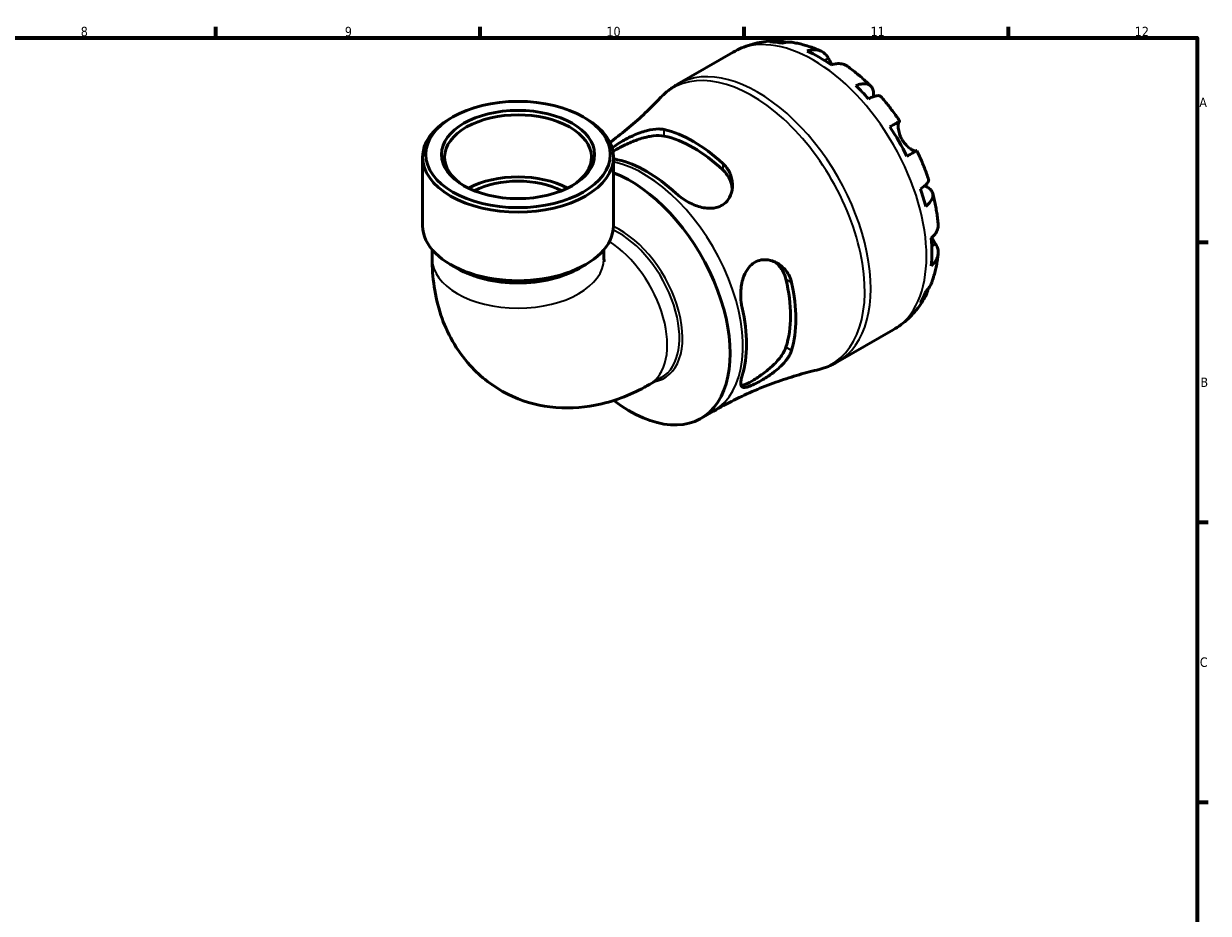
# Model space of a CAD drawing. Header units: millimetres. Extents: x 0 to 902, y 0 to 769.
# Tile 6 of 6: x 510 to 824, y 342 to 578. Entities that reach past the tile are written whole.
import ezdxf

# ---------------------------------------------------------------- set-up
doc = ezdxf.new("R2010")
doc.units = ezdxf.units.MM
for name, color, linetype, lineweight in [('Border (ISO)', 7, 'Continuous', 70), ('Visible (ISO)', 7, 'Continuous', 50), ('Visible Narrow (ISO)', 7, 'Continuous', 35)]:
    doc.layers.add(name, color=color, linetype=linetype, lineweight=lineweight)
doc.styles.add('Note Text (ISO)', font='tahoma.ttf')

# ---------------------------------------------------------------- blocks, each defined once
blk = doc.blocks.new('Borders Default Border')
at = {"layer": 'Border (ISO)'}
for p, q in [((560.67, 574), (560.67, 576.9)), ((630.75, 574), (630.75, 576.9)), ((700.83, 574), (700.83, 576.9)), ((770.92, 574), (770.92, 576.9)), ((821, 519.75), (823.9, 519.75)), ((821, 445.5), (823.9, 445.5)), ((821, 371.25), (823.9, 371.25))]:
    blk.add_line(p, q, dxfattribs=at)
at = {"layer": 'Border (ISO)', "flags": 128}
blk.add_lwpolyline([(20, 20), (20, 574), (821, 574), (821, 20), (20, 20)], dxfattribs=at)
at = {"layer": 'Border (ISO)', "color": 232, "true_color": 0xca0064, "char_height": 2.5, "attachment_point": 7, "style": 'Note Text (ISO)'}
for s, insert in [('8', (524.81, 574.34)), ('9', (594.88, 574.35)), ('10', (664.29, 574.35)), ('11', (734.37, 574.4)), ('12', (804.46, 574.4)), ('A', (821.59, 555.62)), ('B', (821.89, 481.38)), ('C', (821.73, 407.08))]:
    blk.add_mtext(s, dxfattribs=dict(at, insert=insert))

msp = doc.modelspace()

# ---------------------------------------------------------------- linework, layer by layer
at = {"layer": 'Visible (ISO)'}
for p, q in [((683.155, 561.667), (697.939, 570.18)), ((623.467, 552.954), (622.864, 552.604)), ((658.204, 552.954), (658.808, 552.604)), ((615.517, 524.144), (615.517, 542.334)), ((666.155, 524.144), (666.155, 542.334)), ((618.049, 517.789), (618.049, 515.4)), ((663.623, 517.789), (663.623, 515.4)), ((624.661, 512.831), (622.864, 513.874)), ((657.011, 512.831), (658.808, 513.874)), ((725.573, 488.008), (740.357, 496.521)), ((675.686, 482.027), (678.917, 483.888)), ((689.347, 473.031), (692.698, 474.961))]:
    msp.add_line(p, q, dxfattribs=at)
for centre, major_axis, ratio, start_param, end_param in [((720.739, 534.267), (-21.095, 36.633), 0.5780931, 5.8322823, 5.9525576), ((720.739, 534.267), (-21.095, 36.633), 0.5780931, 5.3930671, 5.6063746), ((720.739, 534.267), (-21.095, 36.633), 0.5780931, 5.0468841, 5.1671594), ((640.836, 542.334), (-19.476, 0), 0.5758617, 2.3818044, 7.0429736), ((640.836, 542.334), (-25.319, 0), 0.5758617, 5.5016397, 10.2063236), ((720.739, 534.267), (-21.095, 36.633), 0.5780931, 4.6076689, 4.8209764), ((687.388, 515.061), (19.175, -33.299), 0.5780931, 2.0677974, 2.648459), ((687.388, 515.061), (18.165, -31.544), 0.5780931, 2.0511308, 2.6651256), ((675.014, 507.935), (-18.667, 32.415), 0.5780931, 5.2012339, 5.7982078), ((640.836, 525.861), (-19.476, 0), 0.5758617, 3.969119, 5.4556589), ((670.683, 505.441), (18.664, -32.41), 0.5780931, 5.3326671, 8.8133863), ((640.836, 525.861), (-17.528, 0), 0.5758617, 3.988312, 5.436466), ((720.739, 534.267), (-21.095, 36.633), 0.5780931, 4.2614859, 4.3817613), ((640.836, 524.144), (-25.319, 0), 0.5758617, 0, 3.1415927), ((720.739, 534.267), (-21.095, 36.633), 0.5780931, 3.8222708, 4.0355783), ((640.836, 522.074), (22.787, 0), 0.5758617, 3.9231383, 5.5016397), ((687.388, 515.061), (18.165, -31.544), 0.5780931, 0.4803345, 1.0943293), ((687.388, 515.061), (19.175, -33.299), 0.5780931, 0.4970011, 1.0776627), ((720.739, 534.267), (21.095, -36.633), 0.5780931, 0.3344951, 0.4547705), ((675.014, 507.935), (-18.667, 32.415), 0.5780931, 3.6304376, 4.2274115)]:
    msp.add_ellipse(centre, major_axis=major_axis, ratio=ratio, start_param=start_param, end_param=end_param, dxfattribs=at)
for major_axis in [(24.469, 0), (20.326, 0)]:
    msp.add_ellipse((640.836, 543.029), major_axis=major_axis, ratio=0.5758617, dxfattribs=at)
for points, knots in [([(697.939, 570.18), (698.659, 570.595), (699.403, 570.968), (700.925, 571.626), (701.703, 571.91), (703.279, 572.39), (704.076, 572.584), (705.678, 572.886), (706.483, 572.994), (708.088, 573.126), (708.889, 573.152), (709.685, 573.139)], [5.49972085, 5.49972085, 5.49972085, 5.49972085, 5.56615501, 5.56615501, 5.63258916, 5.63258916, 5.69902332, 5.69902332, 5.76545747, 5.76545747, 5.83189163, 5.83189163, 5.83189163, 5.83189163]), ([(707.661, 572.875), (708.224, 573.034), (708.802, 573.118), (709.885, 573.155), (710.489, 573.107), (711.356, 572.921), (711.626, 572.847), (711.889, 572.759)], [0.21343366, 0.21343366, 0.21343366, 0.21343366, 0.41600999, 0.41600999, 0.62434849, 0.62434849, 0.71922, 0.71922, 0.71922, 0.71922]), ([(713.793, 572.749), (713.371, 572.821), (712.943, 572.844), (712.054, 572.803), (711.517, 572.714), (710.98, 572.553)], [6.10244735, 6.10244735, 6.10244735, 6.10244735, 6.26990562, 6.26990562, 6.47248196, 6.47248196, 6.47248196, 6.47248196]), ([(713.793, 572.749), (714.308, 572.66), (714.819, 572.557), (715.833, 572.324), (716.336, 572.194), (717.333, 571.91), (717.828, 571.756), (718.808, 571.424), (719.295, 571.246), (720.258, 570.868), (720.736, 570.669), (721.209, 570.458)], [5.94784428, 5.94784428, 5.94784428, 5.94784428, 5.99219972, 5.99219972, 6.03655517, 6.03655517, 6.08091061, 6.08091061, 6.12526605, 6.12526605, 6.16962149, 6.16962149, 6.16962149, 6.16962149]), ([(717.557, 570.463), (718.066, 570.635), (718.563, 570.74), (719.456, 570.825), (719.933, 570.81), (720.823, 570.632), (721.236, 570.47), (721.931, 570.064), (722.277, 569.781), (722.802, 569.171), (723.002, 568.871), (723.166, 568.557)], [0.21343841, 0.21343841, 0.21343841, 0.21343841, 0.41559978, 0.41559978, 0.62400044, 0.62400044, 0.8324011, 0.8324011, 1.04178819, 1.04178819, 1.20124236, 1.20124236, 1.20124236, 1.20124236]), ([(723.166, 568.557), (723.235, 568.426), (723.31, 568.284), (723.472, 567.983), (723.559, 567.825), (723.768, 567.45), (723.893, 567.23), (724.056, 566.954), (724.084, 566.907), (724.112, 566.86)], [-0.72877811, -0.72877811, -0.72877811, -0.72877811, -0.65864576, -0.65864576, -0.58948737, -0.58948737, -0.50282865, -0.50282865, -0.48506763, -0.48506763, -0.48506763, -0.48506763]), ([(728.229, 566.419), (728.135, 566.486), (728.041, 566.547), (727.6, 566.805), (727.187, 566.967), (726.297, 567.145), (725.82, 567.16), (724.927, 567.075), (724.43, 566.97), (723.921, 566.798)], [5.814227, 5.814227, 5.814227, 5.814227, 5.87111315, 5.87111315, 6.07951382, 6.07951382, 6.28791448, 6.28791448, 6.49007585, 6.49007585, 6.49007585, 6.49007585]), ([(728.229, 566.42), (728.665, 566.11), (729.097, 565.792), (729.951, 565.139), (730.374, 564.804), (731.211, 564.12), (731.626, 563.77), (732.445, 563.055), (732.85, 562.69), (733.651, 561.946), (734.047, 561.567), (734.439, 561.181)], [0.11624927, 0.11624927, 0.11624927, 0.11624927, 0.1612114, 0.1612114, 0.20617354, 0.20617354, 0.25113567, 0.25113567, 0.2960978, 0.2960978, 0.34105993, 0.34105993, 0.34105993, 0.34105993]), ([(678.556, 558.028), (678.825, 558.312), (679.101, 558.589), (679.67, 559.126), (679.963, 559.387), (680.563, 559.892), (680.871, 560.137), (681.5, 560.606), (681.822, 560.832), (682.48, 561.264), (682.815, 561.471), (683.155, 561.667)], [5.32798582, 5.32798582, 5.32798582, 5.32798582, 5.36233282, 5.36233282, 5.39667983, 5.39667983, 5.43102684, 5.43102684, 5.46537385, 5.46537385, 5.49972085, 5.49972085, 5.49972085, 5.49972085]), ([(730.497, 561.314), (730.981, 561.505), (731.44, 561.639), (732.242, 561.792), (732.656, 561.823), (733.396, 561.754), (733.723, 561.655), (734.243, 561.376), (734.485, 561.171), (734.857, 560.642), (734.987, 560.32), (735.135, 559.648), (735.167, 559.236), (735.131, 558.642), (735.117, 558.499), (735.098, 558.354)], [0.2134337, 0.2134337, 0.2134337, 0.2134337, 0.41601, 0.41601, 0.6243485, 0.6243485, 0.832687, 0.832687, 1.0415719, 1.0415719, 1.2504568, 1.2504568, 1.4601279, 1.4601279, 1.5239813, 1.5239813, 1.5239813, 1.5239813]), ([(678.556, 558.028), (677.305, 556.703), (675.987, 555.382), (673.222, 552.769), (671.776, 551.477), (668.767, 548.945), (667.204, 547.705), (665.471, 546.412), (665.351, 546.323), (665.232, 546.235)], [5.32798582, 5.32798582, 5.32798582, 5.32798582, 5.36233282, 5.36233282, 5.39667983, 5.39667983, 5.43102684, 5.43102684, 5.43355828, 5.43355828, 5.43355828, 5.43355828]), ([(737.048, 558.429), (736.973, 558.513), (736.868, 558.571), (736.573, 558.649), (736.336, 558.654), (735.748, 558.561), (735.399, 558.463), (734.692, 558.209), (734.274, 558.032), (733.817, 557.812)], [5.70165265, 5.70165265, 5.70165265, 5.70165265, 5.85322864, 5.85322864, 6.06156713, 6.06156713, 6.26990562, 6.26990562, 6.47248196, 6.47248196, 6.47248196, 6.47248196]), ([(737.049, 558.429), (737.413, 558.019), (737.773, 557.602), (738.483, 556.758), (738.832, 556.33), (739.521, 555.464), (739.86, 555.025), (740.528, 554.138), (740.856, 553.69), (741.502, 552.783), (741.82, 552.325), (742.131, 551.862)], [0.44390917, 0.44390917, 0.44390917, 0.44390917, 0.48833164, 0.48833164, 0.5327541, 0.5327541, 0.57717656, 0.57717656, 0.62159902, 0.62159902, 0.66602149, 0.66602149, 0.66602149, 0.66602149]), ([(739.505, 550.36), (739.94, 550.61), (740.326, 550.832), (740.957, 551.194), (741.257, 551.366), (741.724, 551.633), (741.893, 551.729), (742.095, 551.843), (742.146, 551.872), (742.113, 551.85), (742.059, 551.818), (741.973, 551.767)], [0.21343841, 0.21343841, 0.21343841, 0.21343841, 0.41559978, 0.41559978, 0.62400044, 0.62400044, 0.8324011, 0.8324011, 1.04178819, 1.04178819, 1.20124236, 1.20124236, 1.20124236, 1.20124236]), ([(741.973, 551.767), (741.952, 551.755), (741.931, 551.736), (741.867, 551.658), (741.827, 551.574), (741.758, 551.34), (741.731, 551.186), (741.693, 550.738), (741.695, 550.417), (741.776, 549.609), (741.871, 549.112), (742.196, 548.06), (742.43, 547.515), (742.728, 546.999)], [-0.72474413, -0.72474413, -0.72474413, -0.72474413, -0.68292689, -0.68292689, -0.58946764, -0.58946764, -0.49014387, -0.49014387, -0.34933517, -0.34933517, -0.17856496, -0.17856496, 0, 0, 0, 0]), ([(665.805, 544.749), (666.117, 545.009), (666.488, 545.285), (667.431, 545.926), (668.014, 546.289), (669.473, 547.126), (670.366, 547.589), (672.485, 548.556), (673.725, 549.023), (676.069, 549.645), (677.182, 549.813), (678.695, 549.794), (679.173, 549.741), (679.61, 549.64)], [-1.8451935, -1.8451935, -1.8451935, -1.8451935, -1.6526804, -1.6526804, -1.4206498, -1.4206498, -1.1178902, -1.1178902, -0.7201261, -0.7201261, -0.3378687, -0.3378687, -0.1434595, -0.1434595, -0.1434595, -0.1434595]), ([(666.032, 543.783), (666.381, 544.026), (666.789, 544.281), (668.019, 544.989), (669, 545.492), (671.104, 546.435), (672.229, 546.871), (674.391, 547.556), (675.581, 547.841), (677.786, 548.103), (678.801, 548.077), (679.61, 547.908)], [2.5303332, 2.5303332, 2.5303332, 2.5303332, 2.7197935, 2.7197935, 3.0522863, 3.0522863, 3.384779, 3.384779, 3.7450499, 3.7450499, 4.1053208, 4.1053208, 4.1053208, 4.1053208]), ([(742.728, 546.999), (742.898, 546.704), (743.088, 546.421), (743.509, 545.871), (743.742, 545.608), (744.301, 545.052), (744.627, 544.784), (745.229, 544.363), (745.5, 544.21), (745.892, 544.033), (746.032, 543.986), (746.259, 543.937), (746.348, 543.934), (746.417, 543.951), (746.42, 543.952), (746.424, 543.952)], [0, 0, 0, 0, 0.10230486, 0.10230486, 0.2116531, 0.2116531, 0.35868741, 0.35868741, 0.49861539, 0.49861539, 0.59613895, 0.59613895, 0.69034298, 0.69034298, 0.69546075, 0.69546075, 0.69546075, 0.69546075]), ([(746.631, 544.068), (746.63, 544.069), (746.58, 544.041), (746.393, 543.935), (746.224, 543.839), (745.757, 543.572), (745.457, 543.4), (744.826, 543.038), (744.44, 542.816), (744.005, 542.566)], [5.6921627, 5.6921627, 5.6921627, 5.6921627, 5.87111315, 5.87111315, 6.07951382, 6.07951382, 6.28791448, 6.28791448, 6.49007585, 6.49007585, 6.49007585, 6.49007585]), ([(746.631, 544.068), (746.876, 543.567), (747.114, 543.063), (747.577, 542.05), (747.801, 541.541), (748.236, 540.519), (748.446, 540.006), (748.852, 538.976), (749.048, 538.459), (749.424, 537.422), (749.605, 536.902), (749.779, 536.381)], [0.90478121, 0.90478121, 0.90478121, 0.90478121, 0.94920516, 0.94920516, 0.9936291, 0.9936291, 1.03805305, 1.03805305, 1.082477, 1.082477, 1.12690095, 1.12690095, 1.12690095, 1.12690095]), ([(667.236, 541.643), (666.91, 541.715), (666.612, 541.793), (666.278, 541.898), (666.216, 541.918), (666.155, 541.939)], [-3.04321127, -3.04321127, -3.04321127, -3.04321127, -2.89819483, -2.89819483, -2.86335546, -2.86335546, -2.86335546, -2.86335546]), ([(695.166, 540.682), (695.559, 540.32), (695.911, 539.924), (696.835, 538.651), (697.267, 537.7), (697.758, 535.684), (697.799, 534.614), (697.455, 532.691), (697.116, 531.827), (696.209, 530.544), (695.733, 530.076), (694.641, 529.36), (694.049, 529.109), (692.624, 528.764), (691.787, 528.722), (689.77, 528.912), (688.586, 529.241), (686.259, 530.208), (685.119, 530.859), (683.636, 531.947), (683.195, 532.309), (682.792, 532.685)], [-3.0728185, -3.0728185, -3.0728185, -3.0728185, -2.8979189, -2.8979189, -2.5471906, -2.5471906, -2.1792349, -2.1792349, -1.8502715, -1.8502715, -1.6094546, -1.6094546, -1.384018, -1.384018, -1.1093647, -1.1093647, -0.7386253, -0.7386253, -0.3505366, -0.3505366, -0.1706275, -0.1706275, -0.1706275, -0.1706275]), ([(695.166, 538.95), (695.976, 538.187), (696.656, 537.236), (697.406, 535.508), (697.599, 534.769), (697.682, 534.052)], [-1.38552734, -1.38552734, -1.38552734, -1.38552734, -1.02525645, -1.02525645, -0.77583383, -0.77583383, -0.77583383, -0.77583383]), ([(747.617, 533.909), (748.037, 534.193), (748.4, 534.466), (748.975, 534.947), (749.236, 535.199), (749.612, 535.658), (749.728, 535.864), (749.81, 536.156), (749.813, 536.275), (749.778, 536.381)], [0.21343366, 0.21343366, 0.21343366, 0.21343366, 0.41600999, 0.41600999, 0.62434849, 0.62434849, 0.83268698, 0.83268698, 0.98494747, 0.98494747, 0.98494747, 0.98494747]), ([(748.711, 534.727), (748.859, 534.666), (749.002, 534.602), (749.545, 534.333), (749.885, 534.102), (750.39, 533.64), (750.604, 533.368), (750.873, 532.786), (750.929, 532.475), (750.909, 531.889), (750.83, 531.558), (750.517, 530.886), (750.283, 530.545), (749.747, 529.93), (749.401, 529.601), (748.992, 529.279)], [5.1559849, 5.1559849, 5.1559849, 5.1559849, 5.2257877, 5.2257877, 5.4354588, 5.4354588, 5.6443437, 5.6443437, 5.8532286, 5.8532286, 6.0615671, 6.0615671, 6.2699056, 6.2699056, 6.472482, 6.472482, 6.472482, 6.472482]), ([(750.858, 532.745), (750.997, 532.213), (751.127, 531.68), (751.371, 530.614), (751.485, 530.08), (751.695, 529.013), (751.791, 528.479), (751.966, 527.412), (752.045, 526.878), (752.184, 525.811), (752.244, 525.278), (752.295, 524.745)], [1.22971803, 1.22971803, 1.22971803, 1.22971803, 1.27467611, 1.27467611, 1.31963419, 1.31963419, 1.36459227, 1.36459227, 1.40955035, 1.40955035, 1.45450843, 1.45450843, 1.45450843, 1.45450843]), ([(750.46, 520.83), (750.865, 521.184), (751.205, 521.56), (751.727, 522.289), (751.953, 522.708), (752.246, 523.563), (752.313, 524), (752.311, 524.513), (752.306, 524.628), (752.294, 524.745)], [0.21343841, 0.21343841, 0.21343841, 0.21343841, 0.41559978, 0.41559978, 0.62400044, 0.62400044, 0.8324011, 0.8324011, 0.89094993, 0.89094993, 0.89094993, 0.89094993]), ([(751.627, 519.261), (751.816, 518.962), (751.976, 518.64), (752.24, 517.883), (752.311, 517.444), (752.313, 516.642), (752.246, 516.205), (751.953, 515.35), (751.727, 514.931), (751.205, 514.202), (750.865, 513.826), (750.46, 513.472)], [5.50227189, 5.50227189, 5.50227189, 5.50227189, 5.66172607, 5.66172607, 5.87111315, 5.87111315, 6.07951382, 6.07951382, 6.28791448, 6.28791448, 6.49007585, 6.49007585, 6.49007585, 6.49007585]), ([(750.611, 520.965), (750.707, 520.792), (750.802, 520.624), (751.025, 520.24), (751.15, 520.033), (751.391, 519.637), (751.506, 519.453), (751.617, 519.278), (751.622, 519.269), (751.627, 519.261)], [-2.64714665, -2.64714665, -2.64714665, -2.64714665, -2.58338701, -2.58338701, -2.49547573, -2.49547573, -2.40310236, -2.40310236, -2.39831682, -2.39831682, -2.39831682, -2.39831682]), ([(752.291, 516.641), (752.238, 516.125), (752.173, 515.612), (752.019, 514.588), (751.931, 514.078), (751.731, 513.063), (751.618, 512.557), (751.367, 511.551), (751.229, 511.05), (750.926, 510.056), (750.762, 509.561), (750.583, 509.071)], [1.68441091, 1.68441091, 1.68441091, 1.68441091, 1.7287646, 1.7287646, 1.77311828, 1.77311828, 1.81747196, 1.81747196, 1.86182565, 1.86182565, 1.90617933, 1.90617933, 1.90617933, 1.90617933]), ([(618.049, 515.4), (618.049, 510.493), (618.692, 505.463), (621.934, 495.794), (624.429, 491.123), (630.879, 484.016), (634.321, 481.361), (641.688, 477.675), (645.535, 476.561), (653.484, 475.563), (657.555, 475.805), (666.105, 477.473), (670.438, 479.172), (674.833, 481.544), (675.262, 481.783), (675.686, 482.027)], [3.1415927, 3.1415927, 3.1415927, 3.1415927, 3.4557519, 3.4557519, 3.7450039, 3.7450039, 3.9628208, 3.9628208, 4.1670985, 4.1670985, 4.3942462, 4.3942462, 4.6810453, 4.6810453, 4.712389, 4.712389, 4.712389, 4.712389]), ([(663.623, 515.4), (663.623, 514.976), (663.657, 514.715), (663.669, 514.642), (663.669, 514.638), (663.669, 514.638)], [3.14159265, 3.14159265, 3.14159265, 3.14159265, 3.31256672, 3.31256672, 3.33951802, 3.33951802, 3.33951802, 3.33951802]), ([(700.294, 502.371), (700.194, 502.805), (700.113, 503.255), (699.911, 504.794), (699.877, 505.923), (700.057, 508.319), (700.305, 509.581), (701.069, 511.605), (701.509, 512.409), (702.503, 513.611), (703.002, 514.048), (704.121, 514.718), (704.726, 514.941), (706.182, 515.196), (707.03, 515.148), (708.926, 514.668), (709.95, 514.123), (711.66, 512.663), (712.361, 511.761), (713.099, 510.2), (713.291, 509.643), (713.422, 509.063)], [-3.0432113, -3.0432113, -3.0432113, -3.0432113, -2.8981948, -2.8981948, -2.5610378, -2.5610378, -2.1775655, -2.1775655, -1.8826405, -1.8826405, -1.6526804, -1.6526804, -1.4206498, -1.4206498, -1.1178902, -1.1178902, -0.7201261, -0.7201261, -0.3378687, -0.3378687, -0.1434595, -0.1434595, -0.1434595, -0.1434595]), ([(708.92, 514.572), (709.506, 514.138), (710.056, 513.596), (711.183, 512.076), (711.667, 511.009), (711.923, 509.925)], [3.49351268, 3.49351268, 3.49351268, 3.49351268, 3.74504994, 3.74504994, 4.10532083, 4.10532083, 4.10532083, 4.10532083]), ([(749.645, 507.418), (749.587, 507.134), (749.514, 506.85), (749.236, 505.995), (748.975, 505.449), (748.4, 504.532), (748.037, 504.075), (747.617, 503.668)], [5.96209639, 5.96209639, 5.96209639, 5.96209639, 6.06156713, 6.06156713, 6.26990562, 6.26990562, 6.47248196, 6.47248196, 6.47248196, 6.47248196]), ([(748.992, 506.714), (749.401, 507.096), (749.747, 507.516), (750.234, 508.271), (750.432, 508.661), (750.582, 509.071)], [0.21343366, 0.21343366, 0.21343366, 0.21343366, 0.41600999, 0.41600999, 0.58712471, 0.58712471, 0.58712471, 0.58712471]), ([(748.88, 505.318), (748.491, 504.613), (748.066, 503.923), (747.141, 502.582), (746.642, 501.931), (745.569, 500.679), (744.996, 500.078), (743.779, 498.94), (743.137, 498.402), (741.789, 497.402), (741.085, 496.94), (740.357, 496.521)], [2.02205028, 2.02205028, 2.02205028, 2.02205028, 2.08926586, 2.08926586, 2.15648145, 2.15648145, 2.22369703, 2.22369703, 2.29091262, 2.29091262, 2.3581282, 2.3581282, 2.3581282, 2.3581282]), ([(713.422, 491.077), (713.305, 490.69), (713.137, 490.294), (712.495, 489.09), (711.887, 488.282), (710.385, 486.68), (709.477, 485.888), (707.638, 484.495), (706.719, 483.882), (705.153, 482.938), (704.509, 482.582), (703.342, 481.996), (702.828, 481.766), (701.815, 481.387), (701.36, 481.273), (700.515, 481.233), (700.208, 481.386), (699.881, 482.056), (699.875, 482.59), (700.076, 483.626), (700.17, 483.99), (700.294, 484.385)], [-3.0728185, -3.0728185, -3.0728185, -3.0728185, -2.8979189, -2.8979189, -2.5471906, -2.5471906, -2.1792349, -2.1792349, -1.8502715, -1.8502715, -1.6094546, -1.6094546, -1.384018, -1.384018, -1.1093647, -1.1093647, -0.7386253, -0.7386253, -0.3505366, -0.3505366, -0.1706275, -0.1706275, -0.1706275, -0.1706275]), ([(711.923, 491.939), (711.667, 491.151), (711.183, 490.257), (709.856, 488.476), (709.015, 487.586), (707.341, 486.055), (706.401, 485.299), (704.532, 483.949), (703.605, 483.353), (702.822, 482.901), (702.038, 482.45), (701.32, 482.099), (700.477, 481.821), (700.233, 481.771), (700.029, 481.761)], [-1.3855273, -1.3855273, -1.3855273, -1.3855273, -1.0252564, -1.0252564, -0.6649856, -0.6649856, -0.3324928, -0.3324928, 0, 0, 0, 0.3324928, 0.3324928, 0.5027687, 0.5027687, 0.5027687, 0.5027687]), ([(725.573, 488.008), (725.232, 487.811), (724.886, 487.625), (724.182, 487.274), (723.825, 487.109), (723.103, 486.8), (722.737, 486.656), (721.999, 486.39), (721.626, 486.268), (720.875, 486.046), (720.497, 485.946), (720.117, 485.856)], [2.3581282, 2.3581282, 2.3581282, 2.3581282, 2.39247521, 2.39247521, 2.42682221, 2.42682221, 2.46116922, 2.46116922, 2.49551623, 2.49551623, 2.52986323, 2.52986323, 2.52986323, 2.52986323]), ([(692.698, 474.961), (694.477, 475.986), (696.286, 476.957), (699.941, 478.782), (701.787, 479.636), (705.49, 481.219), (707.347, 481.948), (711.048, 483.28), (712.891, 483.883), (716.539, 484.962), (718.343, 485.439), (720.117, 485.856)], [2.3581282, 2.3581282, 2.3581282, 2.3581282, 2.39247521, 2.39247521, 2.42682221, 2.42682221, 2.46116922, 2.46116922, 2.49551623, 2.49551623, 2.52986323, 2.52986323, 2.52986323, 2.52986323])]:
    msp.add_open_spline(points, degree=3, knots=knots, dxfattribs=at)
at = {"layer": 'Visible Narrow (ISO)'}
for p, q in [((723.166, 568.557), (722.153, 567.973)), ((741.973, 551.767), (739.512, 550.35)), ((679.61, 547.908), (679.61, 549.64)), ((695.166, 540.682), (695.166, 538.95)), ((751.627, 519.261), (750.598, 518.668)), ((711.923, 509.925), (713.422, 509.063)), ((713.422, 491.077), (711.923, 491.939))]:
    msp.add_line(p, q, dxfattribs=at)
for centre, major_axis, ratio, start_param, end_param in [((719.148, 533.351), (-21.209, 36.83), 0.5780931, 3.1415927, 6.2831853), ((704.364, 524.837), (21.209, -36.83), 0.5780931, 0, 3.1415927), ((702.955, 524.026), (-21.091, 36.624), 0.5780931, 2.9698576, 6.4549203), ((674.035, 507.372), (18.664, -32.41), 0.5780931, 0, 2.660686), ((667.545, 503.635), (11.371, -19.747), 0.5780931, 0, 2.4491437), ((668.01, 503.902), (11.623, -20.184), 0.5780931, 6.0747724, 8.7544155), ((664.315, 501.774), (11.371, -19.747), 0.5780931, 0, 2.3105963), ((640.836, 515.4), (22.787, 0), 0.5758617, 3.1415927, 6.2831853)]:
    msp.add_ellipse(centre, major_axis=major_axis, ratio=ratio, start_param=start_param, end_param=end_param, dxfattribs=at)

# ---------------------------------------------------------------- block references
msp.add_blockref('Borders Default Border', (0, 0))

doc.saveas('drawing.dxf')
